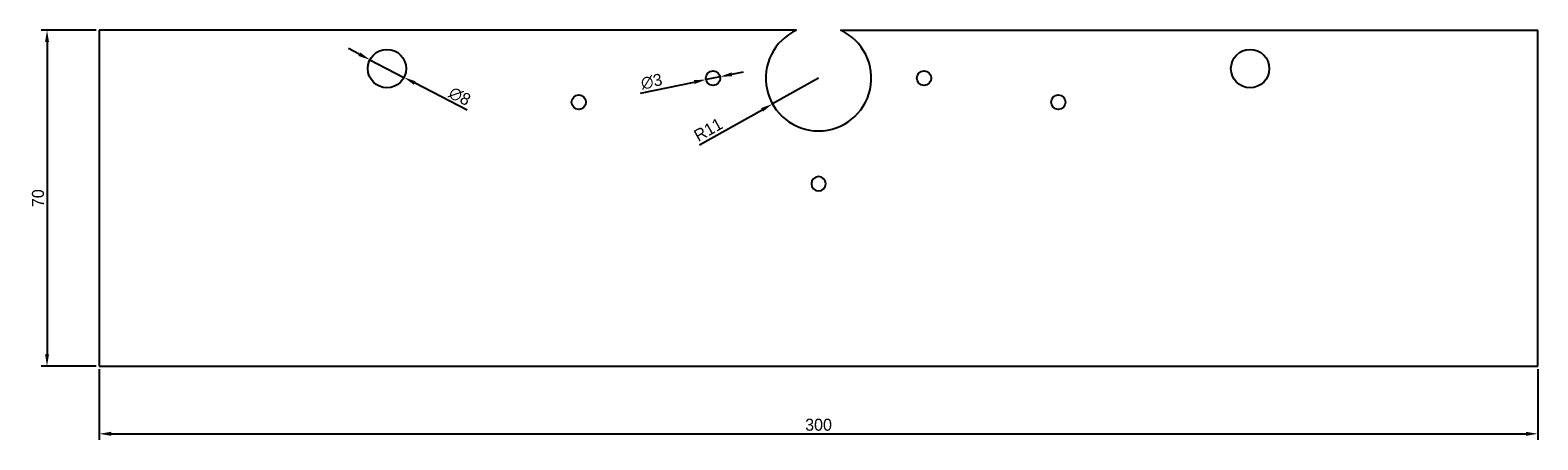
# Model space of a CAD drawing. Extents: x 86 to 400, y 364 to 449.
import ezdxf

# ---------------------------------------------------------------- set-up
doc = ezdxf.new("R2010")
doc.units = 0
doc.header["$MEASUREMENT"] = 0
doc.layers.get('0').update_dxf_attribs({"color": 254, "linetype": 'CONTINUOUS'})
doc.layers.get('DEFPOINTS').update_dxf_attribs({"linetype": 'CONTINUOUS'})
doc.layers.add('COTA', color=53, linetype='CONTINUOUS')
doc.dimstyles.new('ISO-25', dxfattribs={"dimtxt": 2.5, "dimasz": 2.5, "dimexe": 1.25, "dimexo": 0.625, "dimtad": 1, "dimdec": 4, "dimdsep": 46, "dimtxsty": 'Standard', "dimcen": 2.5, "dimadec": 0, "dimazin": 0, "dimtfac": 1, "dimtdec": 4, "dimtmove": 2, "dimatfit": 3, "dimfxl": 1, "dimtolj": 1, "dimarcsym": 0})

# ---------------------------------------------------------------- blocks, each defined once
blk = doc.blocks.new('*D12')
at = {"layer": 'COTA', "color": 0, "lineweight": -2, "transparency": 16777216}
for p, q in [((100.34, 378.34), (100.34, 363.63)), ((400.34, 378.34), (400.34, 363.63)), ((102.84, 364.88), (397.84, 364.88))]:
    blk.add_line(p, q, dxfattribs=at)
at = {"layer": 'COTA', "color": 0, "transparency": 16777216}
for points in [[(102.84, 365.3), (102.84, 364.46), (100.34, 364.88)], [(397.84, 365.3), (397.84, 364.46), (400.34, 364.88)]]:
    blk.add_solid(points, dxfattribs=at)
at = {"layer": 'DEFPOINTS', "color": 0, "transparency": 16777216}
for p in [(100.34, 378.97), (400.34, 378.97), (400.34, 364.88)]:
    blk.add_point(p, dxfattribs=at)
at = {"layer": 'COTA', "color": 0, "transparency": 16777216, "insert": (250.34, 366.76), "char_height": 2.5, "attachment_point": 5}
blk.add_mtext('\\A1;300', dxfattribs=at)
blk = doc.blocks.new('*D13')
at = {"layer": 'COTA', "color": 0, "lineweight": -2, "transparency": 16777216}
for p, q in [((99.71, 448.97), (88.2, 448.97)), ((89.45, 446.47), (89.45, 381.47)), ((99.71, 378.97), (88.2, 378.97))]:
    blk.add_line(p, q, dxfattribs=at)
at = {"layer": 'COTA', "color": 0, "transparency": 16777216}
for points in [[(89.03, 446.47), (89.86, 446.47), (89.45, 448.97)], [(89.03, 381.47), (89.86, 381.47), (89.45, 378.97)]]:
    blk.add_solid(points, dxfattribs=at)
at = {"layer": 'DEFPOINTS', "color": 0, "transparency": 16777216}
for p in [(100.34, 448.97), (89.45, 378.97), (100.34, 378.97)]:
    blk.add_point(p, dxfattribs=at)
at = {"layer": 'COTA', "color": 0, "transparency": 16777216, "insert": (87.57, 413.97), "char_height": 2.5, "attachment_point": 5, "rotation": 90}
blk.add_mtext('\\A1;70', dxfattribs=at)
blk = doc.blocks.new('*D14')
at = {"layer": 'COTA', "color": 0, "lineweight": -2, "transparency": 16777216}
for p, q in [((154.57, 443.96), (152.35, 445.12)), ((156.79, 442.81), (163.89, 439.12)), ((177.05, 432.28), (166.11, 437.97))]:
    blk.add_line(p, q, dxfattribs=at)
at = {"layer": 'COTA', "color": 0, "transparency": 16777216}
for points in [[(154.76, 444.33), (154.38, 443.59), (156.79, 442.81)], [(166.3, 438.34), (165.92, 437.6), (163.89, 439.12)]]:
    blk.add_solid(points, dxfattribs=at)
at = {"layer": 'DEFPOINTS', "color": 0, "transparency": 16777216}
for p in [(156.79, 442.81), (163.89, 439.12)]:
    blk.add_point(p, dxfattribs=at)
at = {"layer": 'COTA', "color": 0, "transparency": 16777216, "insert": (175.51, 435.19), "char_height": 2.5, "attachment_point": 5, "rotation": 332.5342}
blk.add_mtext('\\A1;∅8', dxfattribs=at)
blk = doc.blocks.new('*D15')
at = {"layer": 'COTA', "color": 0, "lineweight": -2, "transparency": 16777216}
for p, q in [((250.34, 438.97), (240.74, 433.6)), ((225.52, 425.08), (238.56, 432.38))]:
    blk.add_line(p, q, dxfattribs=at)
at = {"layer": 'COTA', "color": 0, "transparency": 16777216}
blk.add_solid([(238.35, 432.74), (238.76, 432.01), (240.74, 433.6)], dxfattribs=at)
at = {"layer": 'DEFPOINTS', "color": 0, "transparency": 16777216}
for p in [(250.34, 438.97), (240.74, 433.6)]:
    blk.add_point(p, dxfattribs=at)
at = {"layer": 'COTA', "color": 0, "transparency": 16777216, "insert": (227.33, 428.25), "char_height": 2.5, "attachment_point": 5, "rotation": 29.2202}
blk.add_mtext('\\A1;R11', dxfattribs=at)
blk = doc.blocks.new('*D16')
at = {"layer": 'COTA', "color": 0, "lineweight": -2, "transparency": 16777216}
for p, q in [((232.26, 439.77), (234.71, 440.27)), ((213.24, 435.88), (224.42, 438.16)), ((229.81, 439.27), (226.87, 438.67))]:
    blk.add_line(p, q, dxfattribs=at)
at = {"layer": 'COTA', "color": 0, "transparency": 16777216}
for points in [[(232.18, 440.18), (232.34, 439.36), (229.81, 439.27)], [(224.34, 438.57), (224.5, 437.76), (226.87, 438.67)]]:
    blk.add_solid(points, dxfattribs=at)
at = {"layer": 'DEFPOINTS', "color": 0, "transparency": 16777216}
for p in [(226.87, 438.67), (229.81, 439.27)]:
    blk.add_point(p, dxfattribs=at)
at = {"layer": 'COTA', "color": 0, "transparency": 16777216, "insert": (215.52, 438.26), "char_height": 2.5, "attachment_point": 5, "rotation": 11.5607}
blk.add_mtext('\\A1;∅3', dxfattribs=at)

msp = doc.modelspace()

# ---------------------------------------------------------------- linework, layer by layer
for p, q in [((245.75737, 448.96602), (100.33994, 448.96602)), ((100.33994, 448.96602), (100.33994, 378.96602)), ((254.92252, 448.96602), (400.33994, 448.96602)), ((400.33994, 378.96602), (400.33994, 448.96602)), ((100.33994, 378.96602), (400.33994, 378.96602))]:
    msp.add_line(p, q)
for centre, radius in [((160.33994, 440.96602), 4), ((340.33994, 440.96602), 4), ((228.33994, 438.96602), 1.5), ((272.33994, 438.96602), 1.5), ((200.33994, 433.96602), 1.5), ((300.33994, 433.96602), 1.5)]:
    msp.add_circle(centre, radius)
for centre, radius, start, end in [((250.33994, 438.96602), 11, 114.6199773, 270), ((250.33994, 438.96602), 11, 270, 65.3800227), ((250.33994, 416.96602), 1.5, 90, 270), ((250.33994, 416.96602), 1.5, 270, 90)]:
    msp.add_arc(centre, radius, start, end)

# ---------------------------------------------------------------- dimensions: what is measured, and where the dimension line sits
at = {"layer": 'COTA'}
dim = msp.add_linear_dim(base=(89.44537, 378.96602), p1=(100.33994, 448.96602), p2=(100.33994, 378.96602), angle=90, dimstyle='ISO-25', override={"dimtmove": 0, "dimtzin": 0}, dxfattribs=at)
dim.commit()
dim.dimension.update_dxf_attribs({"geometry": '*D13', "text_midpoint": (87.57037, 413.96602)})
for p1, p2, picture, middle in [((156.7908, 442.8109), (163.88909, 439.12114), '*D14', (174.64798, 433.52857)), ((229.80951, 439.26663), (226.87037, 438.66541), '*D16', (215.89755, 436.42085))]:
    dim = msp.add_diameter_dim_2p(p1=p1, p2=p2, dimstyle='ISO-25', override={"dimtmove": 0, "dimtzin": 0}, dxfattribs=at)
    dim.commit()
    dim.dimension.update_dxf_attribs({"geometry": picture, "text_midpoint": middle, "dimtype": 163})
dim = msp.add_radius_dim(center=(250.33994, 438.96602), mpoint=(240.73969, 433.59618), dimstyle='ISO-25', override={"dimtmove": 0, "dimtzin": 0}, dxfattribs=at)
dim.commit()
dim.dimension.update_dxf_attribs({"geometry": '*D15', "text_midpoint": (228.24798, 426.60904), "dimtype": 164})
dim = msp.add_linear_dim(base=(400.33994, 364.88096), p1=(100.33994, 378.96602), p2=(400.33994, 378.96602), dimstyle='ISO-25', override={"dimtmove": 0, "dimtzin": 0}, dxfattribs=at)
dim.commit()
dim.dimension.update_dxf_attribs({"geometry": '*D12', "text_midpoint": (250.33994, 366.75596)})

doc.saveas('drawing.dxf')
